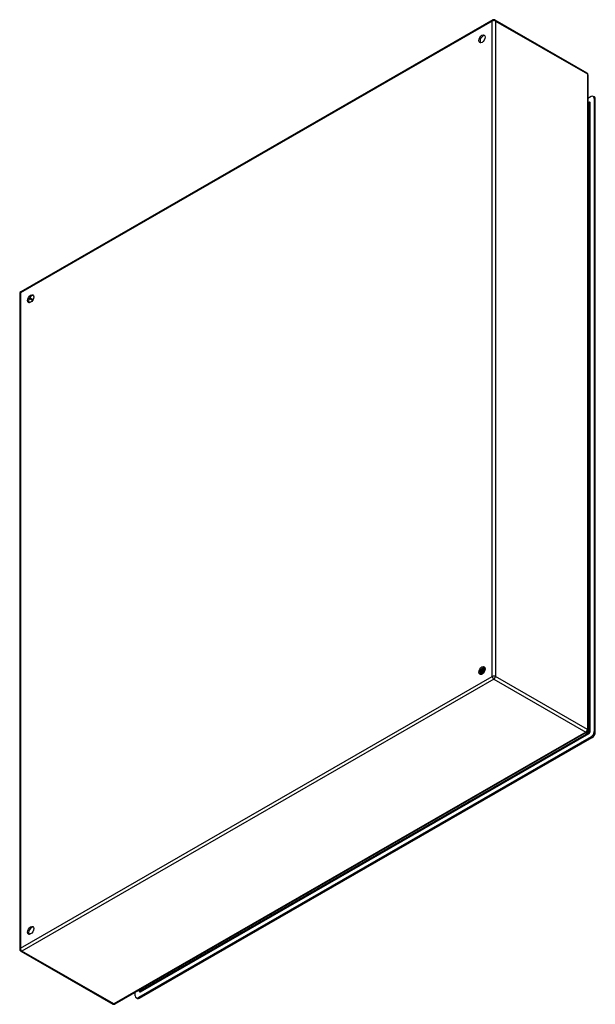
# Model space of a CAD drawing. Header units: inches. Extents: x 164.8 to 190.5, y 53.7 to 97.7.
import ezdxf

# ---------------------------------------------------------------- set-up
doc = ezdxf.new("R2010")
doc.units = ezdxf.units.IN
doc.header["$MEASUREMENT"] = 0
doc.layers.add('Visible Edges(ANSI)', color=7, linetype='Continuous', lineweight=25)
doc.layers.add('Visible Tangent Edges(ANSI)', color=7, linetype='Continuous', lineweight=25)

msp = doc.modelspace()

# ---------------------------------------------------------------- linework, layer by layer
at = {"layer": 'Visible Edges(ANSI)'}
for p, q in [((185.902, 97.661), (164.828, 85.526)), ((186, 97.661), (190.103, 95.299)), ((190.153, 95.213), (190.153, 65.943)), ((190.292, 94.241), (190.153, 94.161)), ((190.439, 94.223), (190.391, 94.251)), ((190.432, 94.161), (190.432, 65.888)), ((190.48, 65.86), (190.48, 94.133)), ((190.153, 94), (190.201, 93.972)), ((164.779, 85.44), (164.779, 56.17)), ((185.375, 68.605), (185.372, 68.607)), ((185.388, 68.633), (185.391, 68.632)), ((185.413, 68.589), (185.41, 68.591)), ((185.426, 68.618), (185.429, 68.616)), ((185.454, 68.734), (185.453, 68.735)), ((185.455, 68.717), (185.455, 68.699)), ((185.463, 68.602), (185.466, 68.601)), ((185.479, 68.742), (185.482, 68.741)), ((185.488, 68.718), (185.485, 68.719)), ((185.489, 68.697), (185.489, 68.679)), ((185.5, 68.587), (185.503, 68.586)), ((185.513, 68.726), (185.516, 68.724)), ((185.522, 68.738), (185.519, 68.739)), ((185.522, 68.702), (185.519, 68.703)), ((185.524, 68.677), (185.524, 68.659)), ((185.546, 68.709), (185.549, 68.708)), ((185.556, 68.686), (185.553, 68.687)), ((185.557, 68.718), (185.554, 68.719)), ((185.558, 68.68), (185.557, 68.68)), ((185.348, 68.492), (185.344, 68.494)), ((185.35, 68.478), (185.347, 68.48)), ((185.364, 68.535), (185.348, 68.525)), ((185.365, 68.499), (185.368, 68.498)), ((185.385, 68.473), (185.382, 68.474)), ((185.384, 68.458), (185.382, 68.46)), ((185.399, 68.515), (185.383, 68.505)), ((185.403, 68.481), (185.406, 68.479)), ((185.434, 68.494), (185.418, 68.485)), ((185.422, 68.454), (185.42, 68.455)), ((185.45, 68.574), (185.447, 68.575)), ((185.488, 68.558), (185.485, 68.559)), ((190.103, 65.857), (169.03, 53.722)), ((190.292, 65.647), (170.081, 54.008)), ((170.129, 53.98), (190.34, 65.619)), ((164.828, 56.085), (168.931, 53.722)), ((169.942, 54.089), (169.942, 54.247)), ((170.083, 54.329), (170.129, 54.302)), ((170.031, 53.971), (169.983, 53.998))]:
    msp.add_line(p, q, dxfattribs=at)
at = {"layer": 'Visible Edges(ANSI)', "flags": 128}
for points in [[(190.205, 93.971), (190.204, 93.971), (190.201, 93.972)], [(185.41, 68.591), (185.407, 68.587), (185.404, 68.582), (185.401, 68.578), (185.398, 68.575), (185.395, 68.571), (185.392, 68.567), (185.389, 68.563), (185.386, 68.56), (185.382, 68.556), (185.379, 68.553), (185.376, 68.55), (185.372, 68.547), (185.369, 68.544), (185.366, 68.541), (185.362, 68.538), (185.359, 68.536), (185.355, 68.533), (185.352, 68.531), (185.348, 68.529), (185.345, 68.527), (185.342, 68.525), (185.338, 68.523), (185.335, 68.521), (185.331, 68.52)], [(185.331, 68.517), (185.335, 68.519), (185.338, 68.52), (185.342, 68.522), (185.345, 68.524), (185.349, 68.526), (185.353, 68.528), (185.356, 68.53), (185.36, 68.533), (185.363, 68.535), (185.367, 68.538), (185.37, 68.541), (185.374, 68.544), (185.377, 68.547), (185.381, 68.55), (185.384, 68.554), (185.388, 68.557), (185.391, 68.561), (185.394, 68.565), (185.397, 68.569), (185.401, 68.573), (185.404, 68.577), (185.407, 68.581), (185.41, 68.585), (185.413, 68.589)], [(185.338, 68.56), (185.34, 68.561), (185.342, 68.563), (185.344, 68.564), (185.346, 68.566), (185.348, 68.568), (185.35, 68.569), (185.352, 68.571), (185.353, 68.573), (185.355, 68.574), (185.357, 68.576), (185.359, 68.578), (185.361, 68.58), (185.363, 68.582), (185.365, 68.584), (185.367, 68.586), (185.368, 68.588), (185.37, 68.59), (185.372, 68.593), (185.374, 68.595), (185.376, 68.597), (185.377, 68.599), (185.379, 68.602), (185.381, 68.604), (185.382, 68.606)], [(185.339, 68.564), (185.34, 68.565), (185.342, 68.567), (185.344, 68.568), (185.345, 68.57), (185.347, 68.571), (185.348, 68.573), (185.35, 68.574), (185.352, 68.576), (185.353, 68.578), (185.355, 68.579), (185.356, 68.581), (185.358, 68.583), (185.359, 68.585), (185.361, 68.586), (185.362, 68.588), (185.364, 68.59), (185.365, 68.592), (185.367, 68.594), (185.368, 68.596), (185.37, 68.598), (185.371, 68.599), (185.372, 68.601), (185.374, 68.603), (185.375, 68.605)], [(185.372, 68.607), (185.371, 68.605), (185.37, 68.603), (185.368, 68.601), (185.367, 68.6), (185.366, 68.598), (185.365, 68.596), (185.363, 68.595), (185.362, 68.593), (185.361, 68.591), (185.36, 68.59), (185.358, 68.588), (185.357, 68.587), (185.356, 68.585), (185.354, 68.584), (185.353, 68.582), (185.351, 68.581), (185.35, 68.579), (185.349, 68.578), (185.347, 68.576), (185.346, 68.575), (185.345, 68.573), (185.343, 68.572), (185.342, 68.571), (185.34, 68.569)], [(185.372, 68.607), (185.372, 68.607), (185.371, 68.607), (185.37, 68.608), (185.37, 68.608), (185.369, 68.608), (185.368, 68.609), (185.368, 68.609), (185.367, 68.61), (185.367, 68.61), (185.366, 68.61), (185.365, 68.611), (185.365, 68.611), (185.364, 68.611), (185.364, 68.612), (185.363, 68.612), (185.362, 68.612), (185.362, 68.613), (185.361, 68.613), (185.361, 68.614), (185.36, 68.614), (185.359, 68.614), (185.359, 68.615), (185.358, 68.615), (185.357, 68.615)], [(185.513, 68.549), (185.507, 68.551), (185.501, 68.554), (185.494, 68.557), (185.488, 68.56), (185.481, 68.563), (185.475, 68.566), (185.468, 68.568), (185.462, 68.571), (185.455, 68.574), (185.449, 68.577), (185.442, 68.58), (185.436, 68.583), (185.43, 68.586), (185.423, 68.588), (185.417, 68.591), (185.41, 68.594), (185.404, 68.597), (185.397, 68.6), (185.391, 68.603), (185.384, 68.606), (185.378, 68.609), (185.371, 68.611), (185.365, 68.614), (185.358, 68.617)], [(185.364, 68.535), (185.367, 68.536), (185.369, 68.538), (185.372, 68.539), (185.374, 68.541), (185.376, 68.543), (185.379, 68.545), (185.381, 68.547), (185.384, 68.549), (185.386, 68.551), (185.389, 68.553), (185.391, 68.555), (185.393, 68.557), (185.396, 68.56), (185.398, 68.562), (185.4, 68.565), (185.402, 68.567), (185.405, 68.57), (185.407, 68.573), (185.409, 68.575), (185.411, 68.578), (185.413, 68.581), (185.415, 68.584), (185.417, 68.587), (185.419, 68.59)], [(185.372, 68.643), (185.373, 68.643), (185.373, 68.642), (185.374, 68.642), (185.375, 68.641), (185.375, 68.641), (185.376, 68.641), (185.377, 68.64), (185.377, 68.64), (185.378, 68.639), (185.379, 68.639), (185.379, 68.638), (185.38, 68.638), (185.381, 68.638), (185.381, 68.637), (185.382, 68.637), (185.383, 68.636), (185.384, 68.636), (185.384, 68.636), (185.385, 68.635), (185.386, 68.635), (185.386, 68.634), (185.387, 68.634), (185.388, 68.634), (185.388, 68.633)], [(185.382, 68.606), (185.382, 68.606), (185.382, 68.606), (185.381, 68.606), (185.381, 68.606), (185.381, 68.606), (185.381, 68.606), (185.38, 68.606), (185.38, 68.606), (185.38, 68.606), (185.379, 68.606), (185.379, 68.606), (185.379, 68.606), (185.379, 68.606), (185.378, 68.606), (185.378, 68.606), (185.378, 68.606), (185.377, 68.606), (185.377, 68.606), (185.377, 68.606), (185.376, 68.606), (185.376, 68.605), (185.376, 68.605), (185.376, 68.605), (185.375, 68.605)], [(185.41, 68.591), (185.409, 68.591), (185.407, 68.592), (185.406, 68.593), (185.405, 68.593), (185.404, 68.594), (185.403, 68.595), (185.402, 68.595), (185.401, 68.596), (185.399, 68.597), (185.398, 68.597), (185.397, 68.598), (185.396, 68.598), (185.395, 68.599), (185.394, 68.6), (185.393, 68.6), (185.391, 68.601), (185.39, 68.602), (185.389, 68.602), (185.388, 68.603), (185.387, 68.604), (185.386, 68.604), (185.385, 68.605), (185.383, 68.606), (185.382, 68.606)], [(185.413, 68.699), (185.412, 68.696), (185.411, 68.693), (185.411, 68.69), (185.41, 68.688), (185.409, 68.685), (185.408, 68.682), (185.408, 68.679), (185.407, 68.677), (185.406, 68.674), (185.405, 68.671), (185.404, 68.668), (185.403, 68.666), (185.402, 68.663), (185.401, 68.66), (185.4, 68.657), (185.399, 68.655), (185.397, 68.652), (185.396, 68.649), (185.395, 68.646), (185.394, 68.644), (185.392, 68.641), (185.391, 68.638), (185.39, 68.636), (185.388, 68.633)], [(185.391, 68.632), (185.393, 68.635), (185.394, 68.638), (185.396, 68.641), (185.397, 68.643), (185.398, 68.646), (185.4, 68.649), (185.401, 68.652), (185.402, 68.655), (185.403, 68.658), (185.405, 68.661), (185.406, 68.664), (185.407, 68.667), (185.408, 68.67), (185.409, 68.673), (185.41, 68.676), (185.411, 68.679), (185.412, 68.682), (185.412, 68.685), (185.413, 68.688), (185.414, 68.691), (185.415, 68.694), (185.415, 68.697), (185.416, 68.7), (185.417, 68.703)], [(185.391, 68.632), (185.392, 68.632), (185.392, 68.632), (185.392, 68.632), (185.393, 68.632), (185.393, 68.632), (185.393, 68.632), (185.393, 68.632), (185.394, 68.632), (185.394, 68.633), (185.394, 68.633), (185.394, 68.633), (185.395, 68.633), (185.395, 68.633), (185.395, 68.633), (185.396, 68.633), (185.396, 68.633), (185.396, 68.633), (185.396, 68.633), (185.397, 68.633), (185.397, 68.633), (185.397, 68.633), (185.398, 68.633), (185.398, 68.633), (185.398, 68.633)], [(185.398, 68.633), (185.399, 68.636), (185.401, 68.639), (185.402, 68.642), (185.404, 68.645), (185.405, 68.648), (185.406, 68.651), (185.407, 68.654), (185.408, 68.657), (185.409, 68.66), (185.41, 68.663), (185.411, 68.666), (185.412, 68.669), (185.413, 68.673), (185.414, 68.676), (185.415, 68.679), (185.415, 68.682), (185.416, 68.685), (185.417, 68.688), (185.417, 68.691), (185.418, 68.694), (185.418, 68.697), (185.419, 68.7), (185.419, 68.703), (185.419, 68.706)], [(185.398, 68.633), (185.399, 68.633), (185.4, 68.632), (185.401, 68.631), (185.403, 68.631), (185.404, 68.63), (185.405, 68.629), (185.406, 68.629), (185.407, 68.628), (185.408, 68.627), (185.409, 68.627), (185.411, 68.626), (185.412, 68.625), (185.413, 68.625), (185.414, 68.624), (185.415, 68.623), (185.416, 68.623), (185.417, 68.622), (185.419, 68.622), (185.42, 68.621), (185.421, 68.62), (185.422, 68.62), (185.423, 68.619), (185.424, 68.618), (185.426, 68.618)], [(185.42, 68.59), (185.419, 68.59), (185.419, 68.59), (185.419, 68.59), (185.418, 68.59), (185.418, 68.59), (185.418, 68.59), (185.418, 68.59), (185.417, 68.59), (185.417, 68.59), (185.417, 68.59), (185.416, 68.59), (185.416, 68.59), (185.416, 68.59), (185.416, 68.59), (185.415, 68.59), (185.415, 68.59), (185.415, 68.59), (185.415, 68.59), (185.414, 68.59), (185.414, 68.59), (185.414, 68.59), (185.413, 68.59), (185.413, 68.589), (185.413, 68.589)], [(185.447, 68.575), (185.446, 68.576), (185.445, 68.576), (185.444, 68.577), (185.443, 68.577), (185.442, 68.578), (185.44, 68.579), (185.439, 68.579), (185.438, 68.58), (185.437, 68.58), (185.436, 68.581), (185.435, 68.582), (185.433, 68.582), (185.432, 68.583), (185.431, 68.584), (185.43, 68.584), (185.429, 68.585), (185.428, 68.585), (185.426, 68.586), (185.425, 68.587), (185.424, 68.587), (185.423, 68.588), (185.422, 68.589), (185.421, 68.589), (185.42, 68.59)], [(185.451, 68.733), (185.452, 68.729), (185.452, 68.725), (185.452, 68.72), (185.452, 68.715), (185.452, 68.711), (185.451, 68.706), (185.451, 68.701), (185.45, 68.696), (185.45, 68.692), (185.449, 68.687), (185.448, 68.682), (185.447, 68.677), (185.446, 68.672), (185.445, 68.667), (185.443, 68.662), (185.442, 68.657), (185.44, 68.652), (185.438, 68.647), (185.436, 68.642), (185.434, 68.637), (185.432, 68.632), (185.43, 68.627), (185.428, 68.623), (185.426, 68.618)], [(185.429, 68.616), (185.431, 68.621), (185.433, 68.626), (185.435, 68.631), (185.438, 68.636), (185.44, 68.641), (185.441, 68.646), (185.443, 68.651), (185.445, 68.657), (185.446, 68.662), (185.448, 68.667), (185.449, 68.672), (185.45, 68.677), (185.451, 68.682), (185.452, 68.687), (185.453, 68.692), (185.453, 68.697), (185.454, 68.702), (185.454, 68.706), (185.455, 68.711), (185.455, 68.716), (185.455, 68.721), (185.454, 68.725), (185.454, 68.73), (185.454, 68.734)], [(185.429, 68.616), (185.429, 68.617), (185.429, 68.617), (185.429, 68.617), (185.43, 68.617), (185.43, 68.617), (185.43, 68.617), (185.43, 68.617), (185.431, 68.617), (185.431, 68.617), (185.431, 68.617), (185.431, 68.617), (185.432, 68.617), (185.432, 68.617), (185.432, 68.617), (185.432, 68.617), (185.433, 68.617), (185.433, 68.617), (185.433, 68.617), (185.434, 68.617), (185.434, 68.617), (185.434, 68.617), (185.434, 68.617), (185.435, 68.617), (185.435, 68.617)], [(185.435, 68.617), (185.436, 68.621), (185.438, 68.624), (185.439, 68.627), (185.441, 68.631), (185.442, 68.634), (185.443, 68.638), (185.444, 68.641), (185.446, 68.645), (185.447, 68.648), (185.448, 68.652), (185.449, 68.655), (185.45, 68.659), (185.45, 68.662), (185.451, 68.665), (185.452, 68.669), (185.452, 68.672), (185.453, 68.676), (185.453, 68.679), (185.454, 68.682), (185.454, 68.686), (185.454, 68.689), (185.455, 68.692), (185.455, 68.696), (185.455, 68.699)], [(185.435, 68.617), (185.436, 68.617), (185.437, 68.616), (185.438, 68.615), (185.439, 68.615), (185.441, 68.614), (185.442, 68.613), (185.443, 68.613), (185.444, 68.612), (185.445, 68.612), (185.446, 68.611), (185.447, 68.61), (185.449, 68.61), (185.45, 68.609), (185.451, 68.608), (185.452, 68.608), (185.453, 68.607), (185.454, 68.607), (185.456, 68.606), (185.457, 68.605), (185.458, 68.605), (185.459, 68.604), (185.46, 68.604), (185.461, 68.603), (185.463, 68.602)], [(185.482, 68.719), (185.481, 68.72), (185.48, 68.72), (185.479, 68.721), (185.478, 68.721), (185.476, 68.722), (185.475, 68.723), (185.474, 68.723), (185.473, 68.724), (185.472, 68.724), (185.47, 68.725), (185.469, 68.726), (185.468, 68.726), (185.467, 68.727), (185.466, 68.727), (185.465, 68.728), (185.463, 68.729), (185.462, 68.729), (185.461, 68.73), (185.46, 68.731), (185.459, 68.731), (185.457, 68.732), (185.456, 68.732), (185.455, 68.733), (185.454, 68.734)], [(185.485, 68.719), (185.484, 68.719), (185.483, 68.719), (185.481, 68.719), (185.48, 68.719), (185.479, 68.718), (185.478, 68.718), (185.476, 68.718), (185.475, 68.718), (185.474, 68.717), (185.473, 68.717), (185.471, 68.717), (185.47, 68.717), (185.469, 68.717), (185.467, 68.716), (185.466, 68.716), (185.465, 68.716), (185.464, 68.716), (185.462, 68.715), (185.461, 68.715), (185.46, 68.715), (185.458, 68.715), (185.457, 68.715), (185.456, 68.714), (185.455, 68.714)], [(185.46, 68.739), (185.46, 68.739), (185.461, 68.739), (185.462, 68.74), (185.463, 68.74), (185.464, 68.74), (185.465, 68.74), (185.465, 68.74), (185.466, 68.74), (185.467, 68.74), (185.468, 68.741), (185.469, 68.741), (185.47, 68.741), (185.47, 68.741), (185.471, 68.741), (185.472, 68.741), (185.473, 68.741), (185.474, 68.741), (185.474, 68.742), (185.475, 68.742), (185.476, 68.742), (185.477, 68.742), (185.478, 68.742), (185.479, 68.742), (185.479, 68.742)], [(185.485, 68.719), (185.486, 68.715), (185.486, 68.711), (185.486, 68.706), (185.487, 68.702), (185.487, 68.697), (185.487, 68.692), (185.486, 68.687), (185.486, 68.683), (185.485, 68.678), (185.485, 68.673), (185.484, 68.668), (185.483, 68.663), (185.482, 68.658), (185.481, 68.653), (185.48, 68.648), (185.478, 68.642), (185.477, 68.637), (185.475, 68.632), (185.473, 68.627), (185.471, 68.622), (185.469, 68.617), (185.467, 68.612), (185.465, 68.607), (185.463, 68.602)], [(185.466, 68.601), (185.468, 68.606), (185.47, 68.611), (185.472, 68.616), (185.474, 68.621), (185.476, 68.626), (185.478, 68.631), (185.479, 68.636), (185.481, 68.641), (185.482, 68.646), (185.484, 68.651), (185.485, 68.656), (185.486, 68.661), (185.487, 68.667), (185.488, 68.671), (185.488, 68.676), (185.489, 68.681), (185.489, 68.686), (185.489, 68.691), (185.489, 68.696), (185.489, 68.7), (185.489, 68.705), (185.489, 68.709), (185.489, 68.714), (185.488, 68.718)], [(185.466, 68.601), (185.466, 68.601), (185.466, 68.601), (185.466, 68.601), (185.467, 68.601), (185.467, 68.601), (185.467, 68.601), (185.467, 68.601), (185.468, 68.601), (185.468, 68.601), (185.468, 68.601), (185.468, 68.601), (185.469, 68.601), (185.469, 68.601), (185.469, 68.601), (185.469, 68.601), (185.47, 68.601), (185.47, 68.601), (185.47, 68.601), (185.47, 68.601), (185.47, 68.601), (185.471, 68.601), (185.471, 68.601), (185.471, 68.601), (185.471, 68.601)], [(185.471, 68.601), (185.473, 68.604), (185.474, 68.608), (185.475, 68.611), (185.477, 68.614), (185.478, 68.617), (185.479, 68.621), (185.48, 68.624), (185.481, 68.627), (185.482, 68.631), (185.483, 68.634), (185.484, 68.637), (185.485, 68.641), (185.486, 68.644), (185.486, 68.647), (185.487, 68.65), (185.487, 68.654), (185.488, 68.657), (185.488, 68.66), (185.489, 68.663), (185.489, 68.666), (185.489, 68.67), (185.489, 68.673), (185.489, 68.676), (185.489, 68.679)], [(185.471, 68.601), (185.473, 68.601), (185.474, 68.6), (185.475, 68.599), (185.476, 68.599), (185.477, 68.598), (185.478, 68.598), (185.48, 68.597), (185.481, 68.596), (185.482, 68.596), (185.483, 68.595), (185.484, 68.595), (185.485, 68.594), (185.487, 68.593), (185.488, 68.593), (185.489, 68.592), (185.49, 68.592), (185.491, 68.591), (185.493, 68.59), (185.494, 68.59), (185.495, 68.589), (185.496, 68.589), (185.497, 68.588), (185.498, 68.587), (185.5, 68.587)], [(185.477, 68.749), (185.477, 68.749), (185.477, 68.749), (185.477, 68.748), (185.477, 68.748), (185.477, 68.748), (185.477, 68.747), (185.477, 68.747), (185.478, 68.747), (185.478, 68.747), (185.478, 68.746), (185.478, 68.746), (185.478, 68.746), (185.478, 68.746), (185.478, 68.745), (185.478, 68.745), (185.479, 68.745), (185.479, 68.744), (185.479, 68.744), (185.479, 68.744), (185.479, 68.744), (185.479, 68.743), (185.479, 68.743), (185.479, 68.743), (185.479, 68.742)], [(185.482, 68.741), (185.482, 68.741), (185.482, 68.742), (185.482, 68.742), (185.482, 68.743), (185.481, 68.743), (185.481, 68.743), (185.481, 68.744), (185.481, 68.744), (185.481, 68.744), (185.481, 68.745), (185.48, 68.745), (185.48, 68.746), (185.48, 68.746), (185.48, 68.746), (185.48, 68.747), (185.48, 68.747), (185.479, 68.747), (185.479, 68.748), (185.479, 68.748), (185.479, 68.748), (185.479, 68.749), (185.479, 68.749), (185.478, 68.75), (185.478, 68.75)], [(185.482, 68.741), (185.482, 68.74), (185.482, 68.739), (185.482, 68.739), (185.482, 68.738), (185.482, 68.737), (185.482, 68.736), (185.482, 68.735), (185.482, 68.734), (185.482, 68.733), (185.482, 68.732), (185.482, 68.732), (185.482, 68.731), (185.482, 68.73), (185.482, 68.729), (185.482, 68.728), (185.482, 68.727), (185.482, 68.726), (185.482, 68.726), (185.482, 68.725), (185.482, 68.724), (185.482, 68.723), (185.482, 68.722), (185.482, 68.721), (185.482, 68.72)], [(185.482, 68.72), (185.483, 68.72), (185.484, 68.721), (185.486, 68.721), (185.487, 68.721), (185.488, 68.721), (185.49, 68.722), (185.491, 68.722), (185.492, 68.722), (185.493, 68.722), (185.495, 68.723), (185.496, 68.723), (185.497, 68.723), (185.499, 68.723), (185.5, 68.723), (185.501, 68.724), (185.503, 68.724), (185.504, 68.724), (185.505, 68.724), (185.506, 68.725), (185.508, 68.725), (185.509, 68.725), (185.51, 68.725), (185.512, 68.726), (185.513, 68.726)], [(185.514, 68.702), (185.513, 68.703), (185.512, 68.704), (185.511, 68.704), (185.51, 68.705), (185.509, 68.705), (185.508, 68.706), (185.507, 68.706), (185.506, 68.707), (185.505, 68.707), (185.504, 68.708), (185.502, 68.709), (185.501, 68.709), (185.5, 68.71), (185.499, 68.71), (185.498, 68.711), (185.497, 68.711), (185.496, 68.712), (185.495, 68.713), (185.494, 68.713), (185.493, 68.714), (185.492, 68.714), (185.49, 68.715), (185.489, 68.715), (185.488, 68.716)], [(185.519, 68.703), (185.518, 68.703), (185.517, 68.703), (185.516, 68.703), (185.514, 68.702), (185.513, 68.702), (185.512, 68.702), (185.511, 68.702), (185.509, 68.701), (185.508, 68.701), (185.507, 68.701), (185.506, 68.701), (185.504, 68.7), (185.503, 68.7), (185.502, 68.7), (185.501, 68.7), (185.499, 68.7), (185.498, 68.699), (185.497, 68.699), (185.496, 68.699), (185.494, 68.699), (185.493, 68.698), (185.492, 68.698), (185.491, 68.698), (185.489, 68.698)], [(185.516, 68.724), (185.515, 68.726), (185.514, 68.728), (185.513, 68.729), (185.513, 68.731), (185.512, 68.732), (185.511, 68.734), (185.51, 68.735), (185.509, 68.737), (185.508, 68.738), (185.507, 68.74), (185.506, 68.741), (185.505, 68.742), (185.504, 68.744), (185.503, 68.745), (185.502, 68.746), (185.501, 68.747), (185.5, 68.748), (185.498, 68.75), (185.497, 68.751), (185.496, 68.752), (185.495, 68.753), (185.494, 68.754), (185.492, 68.755), (185.491, 68.756)], [(185.491, 68.755), (185.492, 68.754), (185.493, 68.754), (185.494, 68.753), (185.495, 68.752), (185.496, 68.751), (185.497, 68.75), (185.498, 68.748), (185.499, 68.747), (185.5, 68.746), (185.501, 68.745), (185.502, 68.744), (185.503, 68.743), (185.504, 68.741), (185.505, 68.74), (185.506, 68.739), (185.507, 68.737), (185.508, 68.736), (185.509, 68.735), (185.509, 68.733), (185.51, 68.732), (185.511, 68.73), (185.512, 68.729), (185.512, 68.727), (185.513, 68.726)], [(185.519, 68.703), (185.52, 68.699), (185.521, 68.695), (185.521, 68.69), (185.521, 68.686), (185.521, 68.681), (185.521, 68.677), (185.521, 68.672), (185.521, 68.667), (185.521, 68.662), (185.52, 68.657), (185.519, 68.652), (185.519, 68.647), (185.518, 68.642), (185.517, 68.637), (185.516, 68.632), (185.514, 68.627), (185.513, 68.622), (185.511, 68.617), (185.51, 68.612), (185.508, 68.607), (185.506, 68.602), (185.504, 68.597), (185.502, 68.592), (185.5, 68.587)], [(185.502, 68.746), (185.504, 68.745), (185.507, 68.745), (185.509, 68.744), (185.511, 68.743), (185.514, 68.742), (185.516, 68.741), (185.518, 68.74), (185.52, 68.739), (185.522, 68.738), (185.524, 68.736), (185.526, 68.735), (185.528, 68.733), (185.53, 68.732), (185.532, 68.73), (185.533, 68.728), (185.535, 68.726), (185.537, 68.725), (185.538, 68.723), (185.54, 68.72), (185.541, 68.718), (185.542, 68.716), (185.544, 68.714), (185.545, 68.711), (185.546, 68.709)], [(185.503, 68.586), (185.505, 68.591), (185.507, 68.596), (185.509, 68.601), (185.511, 68.606), (185.513, 68.611), (185.514, 68.616), (185.516, 68.621), (185.517, 68.626), (185.518, 68.631), (185.52, 68.636), (185.521, 68.641), (185.522, 68.646), (185.522, 68.651), (185.523, 68.656), (185.523, 68.661), (185.524, 68.666), (185.524, 68.671), (185.524, 68.675), (185.524, 68.68), (185.524, 68.685), (185.524, 68.689), (185.523, 68.694), (185.523, 68.698), (185.522, 68.702)], [(185.508, 68.585), (185.509, 68.588), (185.51, 68.591), (185.512, 68.594), (185.513, 68.598), (185.514, 68.601), (185.515, 68.604), (185.516, 68.607), (185.517, 68.61), (185.518, 68.613), (185.519, 68.616), (185.519, 68.619), (185.52, 68.623), (185.521, 68.626), (185.521, 68.629), (185.522, 68.632), (185.522, 68.635), (185.523, 68.638), (185.523, 68.641), (185.524, 68.644), (185.524, 68.647), (185.524, 68.65), (185.524, 68.653), (185.524, 68.656), (185.524, 68.659)], [(185.516, 68.724), (185.516, 68.724), (185.516, 68.723), (185.516, 68.722), (185.516, 68.721), (185.516, 68.72), (185.516, 68.719), (185.515, 68.718), (185.515, 68.717), (185.515, 68.716), (185.515, 68.716), (185.515, 68.715), (185.515, 68.714), (185.515, 68.713), (185.515, 68.712), (185.515, 68.711), (185.515, 68.71), (185.515, 68.709), (185.515, 68.708), (185.515, 68.708), (185.515, 68.707), (185.515, 68.706), (185.515, 68.705), (185.515, 68.704), (185.515, 68.703)], [(185.515, 68.703), (185.517, 68.703), (185.518, 68.704), (185.519, 68.704), (185.52, 68.704), (185.522, 68.704), (185.523, 68.704), (185.524, 68.705), (185.526, 68.705), (185.527, 68.705), (185.528, 68.705), (185.529, 68.706), (185.531, 68.706), (185.532, 68.706), (185.533, 68.706), (185.535, 68.707), (185.536, 68.707), (185.537, 68.707), (185.539, 68.707), (185.54, 68.708), (185.541, 68.708), (185.542, 68.708), (185.544, 68.709), (185.545, 68.709), (185.546, 68.709)], [(185.549, 68.708), (185.548, 68.709), (185.547, 68.711), (185.546, 68.712), (185.546, 68.714), (185.545, 68.716), (185.544, 68.717), (185.543, 68.718), (185.542, 68.72), (185.541, 68.721), (185.54, 68.723), (185.539, 68.724), (185.537, 68.725), (185.536, 68.726), (185.535, 68.728), (185.534, 68.729), (185.533, 68.73), (185.532, 68.731), (185.53, 68.732), (185.529, 68.733), (185.528, 68.734), (185.526, 68.735), (185.525, 68.736), (185.524, 68.737), (185.522, 68.738)], [(185.547, 68.686), (185.546, 68.686), (185.545, 68.687), (185.544, 68.687), (185.543, 68.688), (185.542, 68.688), (185.541, 68.689), (185.54, 68.689), (185.539, 68.69), (185.538, 68.69), (185.537, 68.691), (185.536, 68.691), (185.535, 68.692), (185.534, 68.692), (185.533, 68.693), (185.532, 68.694), (185.531, 68.694), (185.53, 68.695), (185.529, 68.695), (185.528, 68.696), (185.527, 68.696), (185.526, 68.697), (185.525, 68.697), (185.524, 68.698), (185.523, 68.698)], [(185.553, 68.687), (185.552, 68.687), (185.551, 68.687), (185.55, 68.686), (185.549, 68.686), (185.547, 68.686), (185.546, 68.686), (185.545, 68.685), (185.544, 68.685), (185.542, 68.685), (185.541, 68.685), (185.54, 68.684), (185.539, 68.684), (185.538, 68.684), (185.536, 68.684), (185.535, 68.683), (185.534, 68.683), (185.533, 68.683), (185.532, 68.683), (185.53, 68.682), (185.529, 68.682), (185.528, 68.682), (185.527, 68.682), (185.525, 68.681), (185.524, 68.681)], [(185.537, 68.726), (185.538, 68.726), (185.539, 68.726), (185.539, 68.725), (185.54, 68.725), (185.541, 68.725), (185.542, 68.725), (185.543, 68.724), (185.544, 68.724), (185.545, 68.724), (185.545, 68.723), (185.546, 68.723), (185.547, 68.723), (185.548, 68.722), (185.549, 68.722), (185.55, 68.722), (185.55, 68.721), (185.551, 68.721), (185.552, 68.72), (185.553, 68.72), (185.554, 68.72), (185.554, 68.719), (185.555, 68.719), (185.556, 68.718), (185.557, 68.718)], [(185.549, 68.708), (185.549, 68.707), (185.549, 68.706), (185.549, 68.705), (185.549, 68.704), (185.549, 68.703), (185.549, 68.702), (185.549, 68.701), (185.549, 68.701), (185.549, 68.7), (185.549, 68.699), (185.549, 68.698), (185.549, 68.697), (185.549, 68.696), (185.549, 68.695), (185.549, 68.694), (185.549, 68.693), (185.549, 68.693), (185.549, 68.692), (185.549, 68.691), (185.549, 68.69), (185.549, 68.689), (185.549, 68.688), (185.549, 68.687), (185.549, 68.686)], [(185.553, 68.687), (185.554, 68.686), (185.554, 68.685), (185.554, 68.684), (185.554, 68.683), (185.554, 68.682), (185.555, 68.681), (185.555, 68.68), (185.555, 68.679), (185.555, 68.678), (185.555, 68.677), (185.555, 68.676), (185.555, 68.675), (185.555, 68.674), (185.556, 68.673), (185.556, 68.672), (185.556, 68.671), (185.556, 68.669), (185.556, 68.668), (185.556, 68.667), (185.556, 68.666), (185.556, 68.665), (185.556, 68.664), (185.556, 68.663), (185.556, 68.662)], [(185.554, 68.687), (185.554, 68.687), (185.555, 68.687), (185.555, 68.687), (185.555, 68.687), (185.555, 68.687), (185.555, 68.687), (185.556, 68.687), (185.556, 68.687), (185.556, 68.687), (185.556, 68.687), (185.556, 68.687), (185.556, 68.687), (185.557, 68.687), (185.557, 68.687), (185.557, 68.687), (185.557, 68.687), (185.557, 68.687), (185.557, 68.687), (185.558, 68.688), (185.558, 68.688), (185.558, 68.688), (185.558, 68.688), (185.558, 68.688), (185.559, 68.688)], [(185.558, 68.676), (185.558, 68.676), (185.558, 68.677), (185.558, 68.677), (185.558, 68.678), (185.558, 68.678), (185.558, 68.678), (185.557, 68.679), (185.557, 68.679), (185.557, 68.68), (185.557, 68.68), (185.557, 68.681), (185.557, 68.681), (185.557, 68.681), (185.557, 68.682), (185.557, 68.682), (185.557, 68.683), (185.557, 68.683), (185.557, 68.683), (185.557, 68.684), (185.556, 68.684), (185.556, 68.685), (185.556, 68.685), (185.556, 68.686), (185.556, 68.686)], [(185.344, 68.494), (185.344, 68.494), (185.343, 68.494), (185.343, 68.494), (185.342, 68.494), (185.342, 68.494), (185.341, 68.494), (185.341, 68.494), (185.34, 68.494), (185.339, 68.494), (185.339, 68.494), (185.338, 68.494), (185.338, 68.494), (185.337, 68.494), (185.337, 68.494), (185.336, 68.494), (185.336, 68.494), (185.335, 68.494), (185.335, 68.494), (185.334, 68.494), (185.333, 68.494), (185.333, 68.494), (185.332, 68.494), (185.332, 68.494), (185.331, 68.494)], [(185.331, 68.492), (185.332, 68.492), (185.333, 68.492), (185.333, 68.492), (185.334, 68.492), (185.335, 68.492), (185.335, 68.492), (185.336, 68.492), (185.337, 68.492), (185.337, 68.492), (185.338, 68.492), (185.339, 68.492), (185.339, 68.492), (185.34, 68.492), (185.341, 68.492), (185.341, 68.492), (185.342, 68.492), (185.343, 68.492), (185.343, 68.492), (185.344, 68.492), (185.345, 68.492), (185.345, 68.492), (185.346, 68.492), (185.347, 68.492), (185.348, 68.492)], [(185.382, 68.474), (185.38, 68.474), (185.377, 68.474), (185.375, 68.474), (185.372, 68.473), (185.37, 68.474), (185.368, 68.474), (185.365, 68.474), (185.363, 68.474), (185.361, 68.475), (185.358, 68.475), (185.356, 68.476), (185.354, 68.476), (185.352, 68.477), (185.35, 68.478), (185.348, 68.479), (185.346, 68.48), (185.344, 68.481), (185.342, 68.483), (185.341, 68.484), (185.339, 68.486), (185.337, 68.487), (185.336, 68.489), (185.334, 68.49), (185.333, 68.492)], [(185.344, 68.494), (185.344, 68.495), (185.344, 68.496), (185.343, 68.497), (185.343, 68.498), (185.342, 68.499), (185.342, 68.5), (185.341, 68.501), (185.341, 68.502), (185.341, 68.503), (185.34, 68.504), (185.34, 68.505), (185.339, 68.506), (185.339, 68.507), (185.338, 68.508), (185.338, 68.509), (185.338, 68.51), (185.337, 68.511), (185.337, 68.512), (185.336, 68.513), (185.336, 68.514), (185.336, 68.515), (185.335, 68.516), (185.335, 68.517), (185.334, 68.518)], [(185.36, 68.51), (185.359, 68.51), (185.358, 68.511), (185.357, 68.511), (185.356, 68.512), (185.356, 68.512), (185.355, 68.513), (185.354, 68.513), (185.353, 68.514), (185.352, 68.514), (185.351, 68.514), (185.351, 68.515), (185.35, 68.515), (185.349, 68.516), (185.348, 68.516), (185.347, 68.517), (185.346, 68.517), (185.345, 68.518), (185.345, 68.518), (185.344, 68.518), (185.343, 68.519), (185.342, 68.519), (185.341, 68.52), (185.34, 68.52), (185.34, 68.521)], [(185.364, 68.501), (185.363, 68.5), (185.362, 68.5), (185.362, 68.5), (185.361, 68.499), (185.36, 68.499), (185.36, 68.499), (185.359, 68.498), (185.358, 68.498), (185.358, 68.498), (185.357, 68.497), (185.356, 68.497), (185.356, 68.497), (185.355, 68.496), (185.354, 68.496), (185.354, 68.496), (185.353, 68.495), (185.352, 68.495), (185.352, 68.495), (185.351, 68.494), (185.35, 68.494), (185.35, 68.493), (185.349, 68.493), (185.348, 68.493), (185.348, 68.492)], [(185.35, 68.478), (185.351, 68.477), (185.352, 68.477), (185.353, 68.476), (185.355, 68.476), (185.356, 68.475), (185.358, 68.475), (185.359, 68.474), (185.36, 68.474), (185.362, 68.473), (185.363, 68.473), (185.365, 68.473), (185.366, 68.472), (185.368, 68.472), (185.369, 68.472), (185.371, 68.472), (185.372, 68.472), (185.374, 68.472), (185.376, 68.472), (185.377, 68.472), (185.379, 68.472), (185.38, 68.472), (185.382, 68.472), (185.384, 68.473), (185.385, 68.473)], [(185.352, 68.528), (185.353, 68.526), (185.353, 68.525), (185.354, 68.524), (185.354, 68.523), (185.355, 68.522), (185.355, 68.521), (185.356, 68.519), (185.356, 68.518), (185.357, 68.517), (185.357, 68.516), (185.358, 68.515), (185.358, 68.513), (185.359, 68.512), (185.359, 68.511), (185.36, 68.51), (185.36, 68.509), (185.361, 68.508), (185.361, 68.506), (185.362, 68.505), (185.362, 68.504), (185.363, 68.503), (185.363, 68.502), (185.364, 68.5), (185.365, 68.499)], [(185.447, 68.575), (185.444, 68.57), (185.441, 68.566), (185.438, 68.562), (185.435, 68.557), (185.432, 68.553), (185.429, 68.549), (185.425, 68.545), (185.422, 68.542), (185.419, 68.538), (185.415, 68.534), (185.412, 68.531), (185.408, 68.528), (185.404, 68.524), (185.401, 68.521), (185.397, 68.518), (185.394, 68.516), (185.39, 68.513), (185.386, 68.511), (185.383, 68.508), (185.379, 68.506), (185.375, 68.504), (185.372, 68.502), (185.368, 68.501), (185.365, 68.499)], [(185.42, 68.455), (185.418, 68.454), (185.415, 68.454), (185.412, 68.454), (185.41, 68.454), (185.407, 68.453), (185.405, 68.453), (185.402, 68.454), (185.4, 68.454), (185.397, 68.454), (185.395, 68.455), (185.392, 68.455), (185.39, 68.456), (185.388, 68.457), (185.386, 68.458), (185.384, 68.459), (185.382, 68.46), (185.38, 68.461), (185.378, 68.462), (185.376, 68.464), (185.374, 68.465), (185.372, 68.467), (185.371, 68.469), (185.369, 68.47), (185.367, 68.472)], [(185.368, 68.498), (185.371, 68.499), (185.375, 68.501), (185.378, 68.503), (185.382, 68.505), (185.386, 68.507), (185.389, 68.509), (185.393, 68.512), (185.397, 68.514), (185.4, 68.517), (185.404, 68.52), (185.408, 68.523), (185.411, 68.526), (185.415, 68.529), (185.418, 68.533), (185.422, 68.536), (185.425, 68.54), (185.428, 68.544), (185.432, 68.548), (185.435, 68.552), (185.438, 68.556), (185.441, 68.56), (185.444, 68.565), (185.447, 68.569), (185.45, 68.574)], [(185.382, 68.474), (185.382, 68.475), (185.382, 68.477), (185.381, 68.478), (185.381, 68.479), (185.38, 68.48), (185.38, 68.481), (185.379, 68.482), (185.379, 68.483), (185.378, 68.484), (185.378, 68.485), (185.377, 68.486), (185.377, 68.487), (185.376, 68.488), (185.376, 68.489), (185.376, 68.49), (185.375, 68.491), (185.375, 68.492), (185.374, 68.493), (185.374, 68.494), (185.373, 68.495), (185.373, 68.496), (185.372, 68.497), (185.372, 68.498), (185.371, 68.499)], [(185.399, 68.49), (185.398, 68.49), (185.397, 68.491), (185.396, 68.491), (185.395, 68.492), (185.394, 68.492), (185.393, 68.493), (185.392, 68.493), (185.391, 68.494), (185.39, 68.494), (185.389, 68.495), (185.388, 68.495), (185.387, 68.496), (185.386, 68.496), (185.385, 68.497), (185.384, 68.497), (185.383, 68.498), (185.383, 68.498), (185.382, 68.499), (185.381, 68.499), (185.38, 68.5), (185.379, 68.5), (185.378, 68.501), (185.377, 68.501), (185.376, 68.501)], [(185.384, 68.458), (185.386, 68.457), (185.387, 68.457), (185.388, 68.456), (185.389, 68.456), (185.391, 68.455), (185.392, 68.455), (185.393, 68.454), (185.395, 68.454), (185.396, 68.453), (185.397, 68.453), (185.399, 68.453), (185.4, 68.453), (185.402, 68.452), (185.403, 68.452), (185.405, 68.452), (185.406, 68.452), (185.408, 68.452), (185.409, 68.452), (185.411, 68.452), (185.412, 68.452), (185.414, 68.452), (185.416, 68.452), (185.417, 68.452), (185.419, 68.453)], [(185.402, 68.482), (185.402, 68.481), (185.401, 68.481), (185.4, 68.481), (185.399, 68.48), (185.399, 68.48), (185.398, 68.479), (185.397, 68.479), (185.397, 68.479), (185.396, 68.478), (185.395, 68.478), (185.395, 68.478), (185.394, 68.477), (185.393, 68.477), (185.392, 68.477), (185.392, 68.476), (185.391, 68.476), (185.39, 68.475), (185.39, 68.475), (185.389, 68.475), (185.388, 68.474), (185.388, 68.474), (185.387, 68.474), (185.386, 68.473), (185.385, 68.473)], [(185.39, 68.509), (185.39, 68.508), (185.391, 68.507), (185.391, 68.506), (185.392, 68.504), (185.392, 68.503), (185.393, 68.502), (185.393, 68.501), (185.394, 68.5), (185.395, 68.498), (185.395, 68.497), (185.396, 68.496), (185.396, 68.495), (185.397, 68.494), (185.397, 68.492), (185.398, 68.491), (185.398, 68.49), (185.399, 68.489), (185.399, 68.488), (185.4, 68.487), (185.4, 68.485), (185.401, 68.484), (185.402, 68.483), (185.402, 68.482), (185.403, 68.481)], [(185.399, 68.515), (185.402, 68.516), (185.404, 68.518), (185.407, 68.519), (185.409, 68.521), (185.412, 68.523), (185.414, 68.525), (185.417, 68.527), (185.419, 68.529), (185.422, 68.532), (185.424, 68.534), (185.427, 68.536), (185.429, 68.539), (185.432, 68.541), (185.434, 68.544), (185.437, 68.547), (185.439, 68.549), (185.441, 68.552), (185.444, 68.555), (185.446, 68.558), (185.448, 68.561), (185.45, 68.564), (185.452, 68.567), (185.455, 68.57), (185.457, 68.574)], [(185.407, 68.447), (185.407, 68.447), (185.407, 68.447), (185.407, 68.447), (185.406, 68.448), (185.406, 68.448), (185.406, 68.448), (185.406, 68.448), (185.405, 68.448), (185.405, 68.449), (185.405, 68.449), (185.405, 68.449), (185.405, 68.449), (185.404, 68.45), (185.404, 68.45), (185.404, 68.45), (185.404, 68.45), (185.404, 68.451), (185.403, 68.451), (185.403, 68.451), (185.403, 68.451), (185.403, 68.451), (185.403, 68.452), (185.402, 68.452), (185.402, 68.452)], [(185.485, 68.559), (185.482, 68.555), (185.479, 68.55), (185.476, 68.546), (185.473, 68.541), (185.47, 68.537), (185.467, 68.533), (185.463, 68.529), (185.46, 68.525), (185.457, 68.521), (185.453, 68.518), (185.45, 68.514), (185.446, 68.511), (185.443, 68.507), (185.439, 68.504), (185.435, 68.501), (185.432, 68.498), (185.428, 68.495), (185.425, 68.493), (185.421, 68.49), (185.417, 68.488), (185.414, 68.486), (185.41, 68.484), (185.406, 68.482), (185.403, 68.481)], [(185.406, 68.479), (185.409, 68.481), (185.413, 68.483), (185.417, 68.485), (185.42, 68.487), (185.424, 68.489), (185.428, 68.491), (185.431, 68.494), (185.435, 68.497), (185.439, 68.5), (185.442, 68.503), (185.446, 68.506), (185.449, 68.509), (185.453, 68.513), (185.456, 68.516), (185.46, 68.52), (185.463, 68.524), (185.466, 68.528), (185.47, 68.532), (185.473, 68.536), (185.476, 68.54), (185.479, 68.544), (185.482, 68.549), (185.485, 68.553), (185.488, 68.558)], [(185.42, 68.455), (185.42, 68.456), (185.419, 68.457), (185.419, 68.458), (185.418, 68.459), (185.418, 68.46), (185.417, 68.461), (185.417, 68.462), (185.416, 68.463), (185.416, 68.465), (185.416, 68.466), (185.415, 68.467), (185.415, 68.468), (185.414, 68.469), (185.414, 68.47), (185.413, 68.471), (185.413, 68.472), (185.412, 68.473), (185.412, 68.474), (185.411, 68.475), (185.411, 68.476), (185.41, 68.477), (185.41, 68.478), (185.409, 68.479), (185.409, 68.48)], [(185.437, 68.469), (185.436, 68.47), (185.435, 68.471), (185.434, 68.471), (185.433, 68.472), (185.432, 68.472), (185.431, 68.473), (185.43, 68.473), (185.429, 68.474), (185.428, 68.474), (185.427, 68.475), (185.426, 68.475), (185.425, 68.476), (185.424, 68.476), (185.423, 68.477), (185.422, 68.478), (185.421, 68.478), (185.42, 68.479), (185.419, 68.479), (185.418, 68.48), (185.417, 68.48), (185.416, 68.481), (185.415, 68.481), (185.414, 68.482), (185.413, 68.482)], [(185.427, 68.491), (185.428, 68.49), (185.428, 68.489), (185.429, 68.488), (185.429, 68.487), (185.43, 68.485), (185.43, 68.484), (185.431, 68.483), (185.431, 68.482), (185.432, 68.481), (185.432, 68.48), (185.433, 68.479), (185.433, 68.478), (185.434, 68.477), (185.434, 68.476), (185.435, 68.475), (185.435, 68.474), (185.436, 68.473), (185.436, 68.472), (185.437, 68.471), (185.437, 68.47), (185.438, 68.469), (185.438, 68.468), (185.439, 68.467), (185.439, 68.466)], [(185.434, 68.494), (185.437, 68.496), (185.439, 68.498), (185.442, 68.5), (185.445, 68.502), (185.447, 68.504), (185.45, 68.506), (185.453, 68.508), (185.455, 68.51), (185.458, 68.513), (185.46, 68.515), (185.463, 68.518), (185.466, 68.52), (185.468, 68.523), (185.471, 68.526), (185.473, 68.528), (185.476, 68.531), (185.478, 68.534), (185.48, 68.537), (185.483, 68.541), (185.485, 68.544), (185.487, 68.547), (185.489, 68.55), (185.492, 68.554), (185.494, 68.557)], [(185.457, 68.574), (185.456, 68.574), (185.456, 68.574), (185.456, 68.574), (185.456, 68.574), (185.455, 68.574), (185.455, 68.574), (185.455, 68.574), (185.455, 68.574), (185.454, 68.574), (185.454, 68.574), (185.454, 68.574), (185.454, 68.574), (185.453, 68.574), (185.453, 68.574), (185.453, 68.574), (185.453, 68.574), (185.452, 68.574), (185.452, 68.574), (185.452, 68.574), (185.451, 68.574), (185.451, 68.574), (185.451, 68.574), (185.451, 68.574), (185.45, 68.574)], [(185.485, 68.559), (185.484, 68.56), (185.482, 68.56), (185.481, 68.561), (185.48, 68.562), (185.479, 68.562), (185.478, 68.563), (185.477, 68.563), (185.475, 68.564), (185.474, 68.564), (185.473, 68.565), (185.472, 68.566), (185.471, 68.566), (185.47, 68.567), (185.468, 68.567), (185.467, 68.568), (185.466, 68.569), (185.465, 68.569), (185.464, 68.57), (185.462, 68.57), (185.461, 68.571), (185.46, 68.572), (185.459, 68.572), (185.458, 68.573), (185.457, 68.574)], [(185.494, 68.557), (185.493, 68.557), (185.493, 68.557), (185.493, 68.557), (185.493, 68.557), (185.493, 68.557), (185.492, 68.557), (185.492, 68.557), (185.492, 68.557), (185.492, 68.558), (185.491, 68.558), (185.491, 68.558), (185.491, 68.558), (185.491, 68.558), (185.49, 68.558), (185.49, 68.558), (185.49, 68.558), (185.49, 68.558), (185.489, 68.558), (185.489, 68.558), (185.489, 68.558), (185.489, 68.558), (185.488, 68.558), (185.488, 68.558), (185.488, 68.558)], [(185.513, 68.548), (185.512, 68.548), (185.511, 68.549), (185.511, 68.549), (185.51, 68.549), (185.509, 68.55), (185.508, 68.55), (185.507, 68.551), (185.507, 68.551), (185.506, 68.551), (185.505, 68.552), (185.504, 68.552), (185.503, 68.552), (185.503, 68.553), (185.502, 68.553), (185.501, 68.554), (185.5, 68.554), (185.499, 68.554), (185.499, 68.555), (185.498, 68.555), (185.497, 68.556), (185.496, 68.556), (185.495, 68.556), (185.495, 68.557), (185.494, 68.557)], [(185.503, 68.586), (185.503, 68.586), (185.503, 68.586), (185.503, 68.586), (185.503, 68.586), (185.504, 68.586), (185.504, 68.586), (185.504, 68.586), (185.504, 68.586), (185.505, 68.586), (185.505, 68.585), (185.505, 68.585), (185.505, 68.585), (185.506, 68.585), (185.506, 68.585), (185.506, 68.585), (185.506, 68.585), (185.506, 68.585), (185.507, 68.585), (185.507, 68.585), (185.507, 68.585), (185.507, 68.585), (185.508, 68.585), (185.508, 68.585), (185.508, 68.585)], [(185.508, 68.585), (185.509, 68.585), (185.51, 68.584), (185.511, 68.584), (185.511, 68.583), (185.512, 68.583), (185.513, 68.583), (185.514, 68.582), (185.515, 68.582), (185.516, 68.581), (185.516, 68.581), (185.517, 68.581), (185.518, 68.58), (185.519, 68.58), (185.52, 68.579), (185.521, 68.579), (185.521, 68.579), (185.522, 68.578), (185.523, 68.578), (185.524, 68.577), (185.525, 68.577), (185.526, 68.577), (185.527, 68.576), (185.527, 68.576), (185.528, 68.575)], [(170.129, 54.302), (170.132, 54.3), (170.132, 54.299)]]:
    msp.add_lwpolyline(points, dxfattribs=at)
at = {"layer": 'Visible Edges(ANSI)'}
for centre, start, end in [((185.951, 97.575), 60.064, 119.936), ((190.054, 95.213), 0, 60.064), ((164.878, 85.44), 119.936, 180), ((190.054, 65.943), 299.936, 0), ((164.878, 56.17), 180, 240.064), ((168.98, 53.808), 240.064, 299.936)]:
    msp.add_arc(centre, 0.099, start, end, dxfattribs=at)
for centre in [(185.421, 96.818), (165.268, 85.213), (185.421, 68.613), (165.268, 57.008)]:
    msp.add_ellipse(centre, major_axis=(0.097, 0.169), ratio=0.578093, dxfattribs=at)
for centre, major_axis, start_param, end_param in [((185.469, 96.791), (0.097, 0.169), 0.24866, 2.892933), ((190.292, 94.081), (0.098, 0.171), 5.495853, 7.06665), ((190.34, 94.053), (0.098, 0.171), 5.495853, 6.283185), ((165.316, 85.186), (0.097, 0.169), 0.24866, 2.892933), ((185.469, 68.585), (0.097, 0.169), 0.24866, 2.892933), ((190.292, 65.808), (-0.098, -0.171), 0.783464, 2.354261), ((190.34, 65.78), (0.098, 0.171), 3.925057, 5.495853), ((165.316, 56.98), (0.097, 0.169), 0.24866, 2.892933), ((170.081, 54.169), (-0.098, -0.171), 5.495853, 7.06665), ((170.129, 54.141), (-0.098, -0.171), 0, 0.783464)]:
    msp.add_ellipse(centre, major_axis=major_axis, ratio=0.578093, start_param=start_param, end_param=end_param, dxfattribs=at)
at = {"layer": 'Visible Tangent Edges(ANSI)'}
for p, q in [((185.881, 97.616), (164.808, 85.481)), ((185.881, 68.346), (185.881, 97.616)), ((186.021, 97.616), (190.124, 95.253)), ((186.021, 97.616), (186.021, 68.346)), ((190.124, 95.253), (190.124, 65.983)), ((190.432, 94.161), (190.48, 94.133)), ((190.153, 93.99), (190.207, 93.958)), ((190.207, 93.984), (190.194, 93.976)), ((190.207, 93.958), (190.207, 65.882)), ((190.251, 65.882), (190.251, 93.958)), ((164.808, 85.481), (164.808, 56.211)), ((165.355, 85.14), (165.209, 85.224)), ((165.231, 85.262), (165.377, 85.178)), ((164.808, 56.211), (185.881, 68.346)), ((185.951, 68.225), (164.878, 56.089)), ((185.951, 68.225), (190.054, 65.862)), ((190.124, 65.983), (186.021, 68.346)), ((190.054, 65.862), (168.98, 53.727)), ((170.167, 54.266), (190.207, 65.806)), ((170.264, 54.372), (190.066, 65.775)), ((190.185, 65.844), (190.066, 65.775)), ((190.128, 65.877), (190.185, 65.844)), ((190.207, 65.882), (190.149, 65.916)), ((190.292, 65.647), (190.34, 65.619)), ((190.48, 65.86), (190.432, 65.888)), ((168.98, 53.727), (164.878, 56.089)), ((170.145, 54.304), (170.092, 54.334)), ((170.123, 54.306), (170.123, 54.291)), ((170.264, 54.372), (170.145, 54.304)), ((170.129, 53.98), (170.081, 54.008))]:
    msp.add_line(p, q, dxfattribs=at)
for centre, major_axis, ratio, start_param, end_param in [((185.951, 97.575), (-0.0494, 0.0858), 0.578093, 0, 0.787332), ((185.951, 97.575), (0.099, 0), 0.575862, 0.785398, 2.356194), ((185.951, 97.575), (0.0494, 0.0858), 0.578093, 5.495853, 6.283185), ((190.054, 95.213), (0.0494, 0.0858), 0.578093, 5.495853, 6.283185), ((190.054, 95.213), (0.099, 0), 0.575862, 0, 0.785398), ((190.185, 93.946), (0.0155, 0.0269), 0.578093, 5.495853, 6.283185), ((190.185, 93.996), (0.0155, -0.0269), 0.578093, 0.178676, 0.787332), ((190.207, 93.933), (0.0309, 0.0537), 0.578093, 5.495853, 7.06665), ((190.229, 93.971), (-0.031, 0), 0.575862, 0.785398, 2.356194), ((164.878, 85.44), (-0.099, 0), 0.575862, 5.497787, 6.283185), ((164.878, 85.44), (-0.0494, 0.0858), 0.578093, 0, 0.787332), ((185.951, 68.306), (0.099, 0), 0.575862, 0.785398, 2.356194), ((185.951, 68.306), (0.0494, -0.0858), 0.578093, 3.928925, 5.499721), ((185.951, 68.306), (0.0494, 0.0858), 0.578093, 3.925057, 5.495853), ((190.054, 65.943), (0.0494, 0.0858), 0.578093, 3.925057, 5.495853), ((190.054, 65.943), (0.099, 0), 0.575862, 0, 0.785398), ((190.054, 65.943), (0.0494, -0.0858), 0.578093, 5.499721, 6.283185), ((190.185, 65.87), (-0.0155, -0.0269), 0.578093, 0.783464, 2.354261), ((190.185, 65.819), (-0.0155, 0.0269), 0.578093, 3.928925, 5.499721), ((190.207, 65.857), (0.0309, 0.0537), 0.578093, 3.925057, 5.495853), ((190.229, 65.895), (0.031, 0), 0.575862, 3.926991, 5.497787), ((164.878, 56.17), (-0.099, 0), 0.575862, 5.497787, 6.283185), ((164.878, 56.17), (0.0494, -0.0858), 0.578093, 3.928925, 5.499721), ((164.878, 56.17), (-0.0494, -0.0858), 0.578093, 0, 0.783464), ((170.101, 54.304), (0.031, 0), 0.575862, 5.497787, 6.100442), ((170.167, 54.316), (-0.0309, -0.0537), 0.578093, 5.495853, 7.06665), ((170.145, 54.329), (-0.0155, -0.0269), 0.578093, 0, 0.783464), ((170.145, 54.278), (0.0155, -0.0269), 0.578093, 0.787332, 2.358128), ((168.98, 53.808), (-0.0494, -0.0858), 0.578093, 0, 0.783464), ((168.98, 53.808), (0.0494, -0.0858), 0.578093, 5.499721, 6.283185)]:
    msp.add_ellipse(centre, major_axis=major_axis, ratio=ratio, start_param=start_param, end_param=end_param, dxfattribs=at)

doc.saveas('drawing.dxf')
